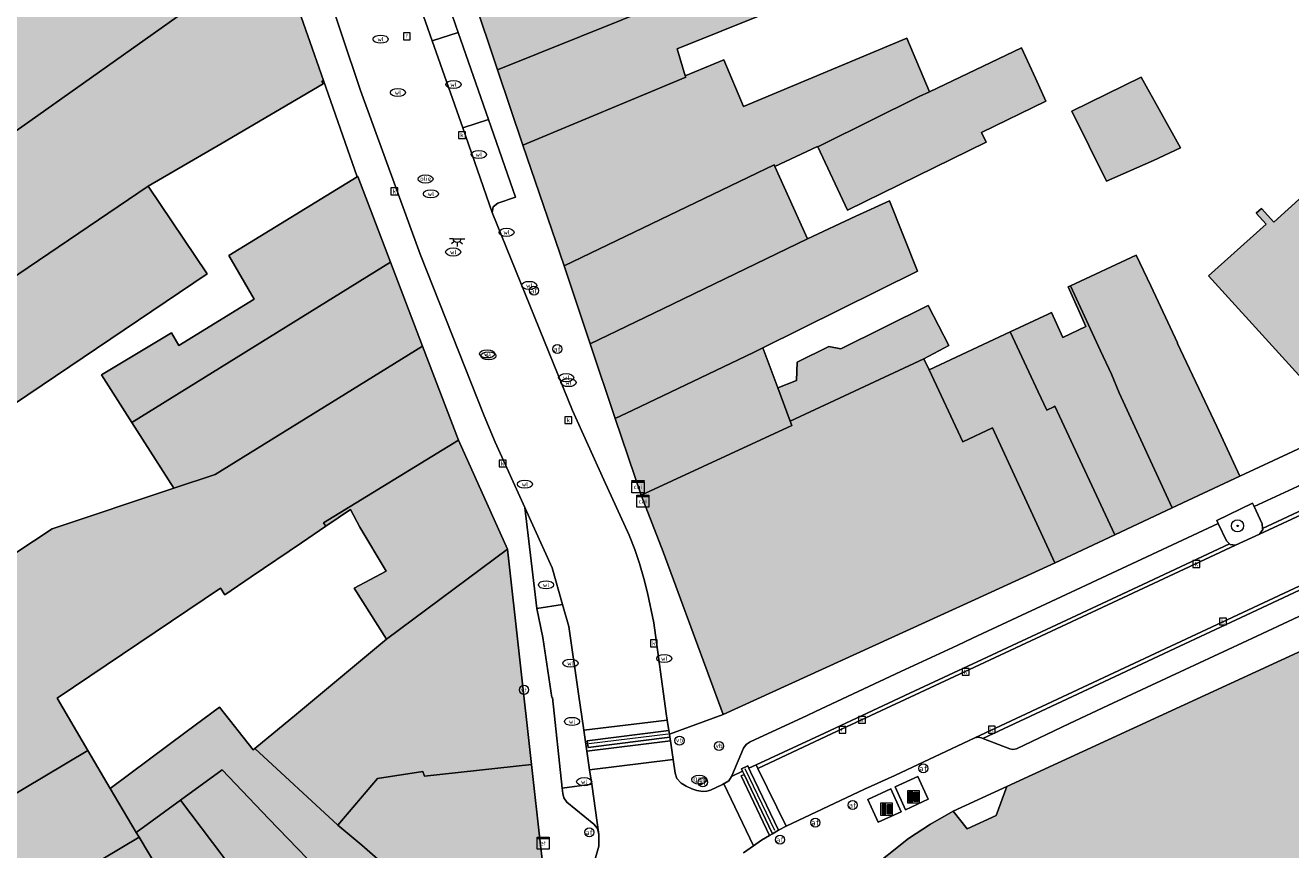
# Model space of a CAD drawing. Header units: metres. Extents: x 196496 to 197479, y 355139 to 356324.
# Tile 94 of 144: x 197033 to 197117, y 355779 to 355834. Entities that reach past the tile are written whole.
import ezdxf
from ezdxf.enums import TextEntityAlignment as Align

# ---------------------------------------------------------------- set-up
doc = ezdxf.new("R2010")
doc.units = ezdxf.units.M
doc.layers.get('0').update_dxf_attribs({"color": 252, "lineweight": 18})
for name, color, linetype, lineweight in [('B-WE-GR-BOOM-S', 252, 'Continuous', 18), ('B-WE-IE-MEUBILAIR_WATERWEGMEUBILAIR-S', 252, 'Continuous', 18), ('B-WE-IE-MEUBILAIR_WEGMEUBILAIR-GV', 252, 'Continuous', 18), ('B-WE-IE-MEUBILAIR_WEGMEUBILAIR-S', 252, 'Continuous', 18), ('B-WE-KL-BRANDSTOF_PUT-S', 252, 'Continuous', 18), ('B-WE-KL-DATA-S', 252, 'Continuous', 18), ('B-WE-KL-ET_KAST-S', 252, 'Continuous', 18), ('B-WE-KL-ET_LS_OV_LICHTPUNT-S', 252, 'Continuous', 18), ('B-WE-KL-GAS_PUT-S', 252, 'Continuous', 18), ('B-WE-KL-WATER-S', 252, 'Continuous', 18), ('B-WE-OG-BEBOUWING-GV', 252, 'Continuous', 18), ('B-WE-OG-TERREIN_ERF-GV', 252, 'Continuous', 18), ('B-WE-RI-GWA_KOLK-S', 252, 'Continuous', 18), ('B-WE-RI-GWA_RIOOLPUT-S', 252, 'Continuous', 18), ('B-WE-RI-HWA_GOOT_LIJNGOOT-G', 252, 'Continuous', 18), ('B-WE-VH-VERHARDING_ASFALT-GV', 252, 'Continuous', 18), ('B-WE-VH-VERHARDING_BEDRIJFSVLOERPLAAT-GV', 252, 'Continuous', 18), ('B-WE-VH-VERHARDING_BETON-GV', 252, 'Continuous', 18), ('B-WE-VH-VERHARDING_BETONSTRAATSTEEN-GV', 252, 'Continuous', 18), ('B-WE-VH-VERHARDING_OPEN-GV', 252, 'Continuous', 18), ('B-WE-VH-VERHARDING_TEGEL-GV', 252, 'Continuous', 18), ('B-WE-VW-AFSLUITPAAL-S', 252, 'Continuous', 18)]:
    doc.layers.add(name, color=color, linetype=linetype, lineweight=lineweight)
doc.layers.add('X-XX-AL-PRESENTATIE_GEBOUW3-V', color=7, linetype='Continuous', lineweight=18, true_color=0xf0f0f0)
doc.styles.add('NLCS-ISO', font='NLCS-ISO.ttf')

# ---------------------------------------------------------------- blocks, each defined once
blk = doc.blocks.new('SIE-WEG_AFVAL_APART_PLAATS-SO')
at = {"linetype": 'ByBlock', "lineweight": 18}
h = blk.add_hatch(color=0, dxfattribs=at)
h.dxf.hatch_style = 1
h.paths.add_polyline_path([(1.5, -1.5), (0.25, -1.5), (0.25, 1.5), (1.5, 1.5)])
h.paths.add_polyline_path([(-1.5, -1.5), (-0.25, -1.5), (-0.25, 1.5), (-1.5, 1.5)])
at = {"color": 0, "linetype": 'ByBlock', "lineweight": 18}
for points in [[(-2, -2), (2, -2), (2, 2), (-2, 2)], [(-1.5, -1.5), (-0.25, -1.5), (-0.25, 1.5), (-1.5, 1.5)], [(1.5, -1.5), (0.25, -1.5), (0.25, 1.5), (1.5, 1.5)]]:
    blk.add_lwpolyline(points, close=True, dxfattribs=at)
blk = doc.blocks.new('SIE-WATER_VERKLIKKER_TRANSPORTLEIDING-SO')
at = {"color": 0, "linetype": 'ByBlock', "lineweight": 18}
blk.add_circle((0, 0), 1.5, dxfattribs=at)
at = {"color": 0, "linetype": 'ByBlock', "lineweight": 18, "style": 'NLCS-ISO'}
blk.add_text('vt', height=1.5, dxfattribs=at).set_placement((0, 0), align=Align.MIDDLE_CENTER)
blk = doc.blocks.new('SKL-ET_KAST_ELEKTRA-SO')
at = {"color": 0, "linetype": 'ByBlock', "lineweight": 18}
for points in [[(-2, 2), (2, 2), (2, 1.68), (-2, 1.68)], [(-2, 1.52), (2, 1.52), (2, -2), (-2, -2)]]:
    blk.add_lwpolyline(points, close=True, dxfattribs=at)
at = {"color": 0, "linetype": 'ByBlock', "lineweight": 18, "style": 'NLCS-ISO'}
blk.add_text('et', height=1.5, dxfattribs=at).set_placement((0, 0), align=Align.MIDDLE_CENTER)
blk = doc.blocks.new('SKL-DATA_SIGNAAL_CAIKAST-SO')
at = {"color": 0, "linetype": 'ByBlock', "lineweight": 18}
for points in [[(-2, 2), (2, 2), (2, 1.68), (-2, 1.68)], [(-2, 1.52), (2, 1.52), (2, -2), (-2, -2)]]:
    blk.add_lwpolyline(points, close=True, dxfattribs=at)
at = {"color": 0, "linetype": 'ByBlock', "lineweight": 18, "style": 'NLCS-ISO'}
blk.add_text('cai', height=1.5, dxfattribs=at).set_placement((0, 0), align=Align.MIDDLE_CENTER)
blk = doc.blocks.new('SVW-AFSLUITPAAL-SO')
at = {"lineweight": 18}
blk.add_circle((0, 0), 1.5, dxfattribs=at)
at = {"lineweight": 18, "style": 'NLCS-ISO'}
blk.add_text('af', height=1.8, dxfattribs=at).set_placement((0, 0), align=Align.MIDDLE_CENTER)
blk = doc.blocks.new('SIE-WEG_PAAL_VERKEERSBORD-SO')
at = {"color": 0, "linetype": 'ByBlock', "lineweight": 18}
blk.add_circle((0, 0), 1.5, dxfattribs=at)
at = {"color": 0, "linetype": 'ByBlock', "lineweight": 18, "style": 'NLCS-ISO'}
blk.add_text('vb', height=1.5, dxfattribs=at).set_placement((0, 0.13), align=Align.MIDDLE_CENTER)
blk = doc.blocks.new('SKL-WATER_WATERLEIDINGPUT-SO')
at = {"color": 0, "linetype": 'ByBlock', "lineweight": 18}
blk.add_ellipse((0, 0), major_axis=(2.5, 0), ratio=0.54, dxfattribs=at)
at = {"color": 0, "linetype": 'ByBlock', "lineweight": 18, "style": 'NLCS-ISO'}
blk.add_text('wl', height=1.5, dxfattribs=at).set_placement((0, 0), align=Align.MIDDLE_CENTER)
blk = doc.blocks.new('SRI-KOLK-SO')
at = {"color": 0, "linetype": 'ByBlock', "lineweight": 18}
blk.add_lwpolyline([(-1.125, -1.125), (1.125, -1.125), (1.125, 1.125), (-1.125, 1.125)], close=True, dxfattribs=at)
at = {"color": 0, "linetype": 'ByBlock', "lineweight": 18, "style": 'NLCS-ISO'}
blk.add_text('k', height=1.5, dxfattribs=at).set_placement((0, 0), align=Align.MIDDLE_CENTER)
blk = doc.blocks.new('SKL-BENZINEPUT_OLIEPUT-SO')
at = {"color": 0, "linetype": 'ByBlock', "lineweight": 18}
blk.add_ellipse((0, 0), major_axis=(2.5, 0), ratio=0.54, dxfattribs=at)
at = {"color": 0, "linetype": 'ByBlock', "lineweight": 18, "style": 'NLCS-ISO'}
blk.add_text('olie', height=1.5, dxfattribs=at).set_placement((0, 0.16), align=Align.MIDDLE_CENTER)
blk = doc.blocks.new('SRI-PUT_INSPECTIEPUT_RIOOLPUT-SO')
at = {"color": 0, "linetype": 'ByBlock', "lineweight": 18}
blk.add_lwpolyline([(-1.12, -1.12), (1.12, -1.12), (1.12, 1.12), (-1.12, 1.12)], close=True, dxfattribs=at)
at = {"color": 0, "linetype": 'ByBlock', "lineweight": 18, "style": 'NLCS-ISO'}
blk.add_text('r', height=1.5, dxfattribs=at).set_placement((0, 0.28), align=Align.MIDDLE_CENTER)
blk = doc.blocks.new('SKL-GAS_PUT-SO')
at = {"color": 0, "linetype": 'ByBlock', "lineweight": 18}
blk.add_ellipse((0, 0), major_axis=(2.5, 0), ratio=0.601255, dxfattribs=at)
at = {"color": 0, "linetype": 'ByBlock', "lineweight": 18, "style": 'NLCS-ISO'}
blk.add_text('gas', height=1.8, dxfattribs=at).set_placement((0.12, 0.3), align=Align.MIDDLE_CENTER)
blk = doc.blocks.new('SKL-ET_OV_LICHTPUNT-SO')
at = {"color": 0, "linetype": 'ByBlock', "lineweight": 18}
for points in [[(-1.25, 0), (-2.5, 0)], [(1.25, 0), (2.5, 0)], [(-0.92, -0.85), (-1.83, -1.7)], [(0, -1.25), (0, -2.5)], [(0.92, -0.85), (1.83, -1.7)]]:
    blk.add_lwpolyline(points, dxfattribs=at)
blk.add_lwpolyline([(0, 0), (1.25, 0, -1), (-1.25, 0)], format="xyb", close=True, dxfattribs=at)
blk = doc.blocks.new('SGR-BOOM_01-SO')
at = {"linetype": 'ByBlock', "lineweight": 18}
h = blk.add_hatch(color=0, dxfattribs=at)
h.dxf.hatch_style = 1
edge = h.paths.add_edge_path()
edge.add_arc((0, 0), 0.25, 0, 360)
at = {"color": 0, "linetype": 'ByBlock', "lineweight": 18}
for radius in [2, 0.25]:
    blk.add_circle((0, 0), radius, dxfattribs=at)

msp = doc.modelspace()

# ---------------------------------------------------------------- hatches: boundary and pattern name
at = {"layer": 'X-XX-AL-PRESENTATIE_GEBOUW3-V'}
for points in [[(197012.581, 355823.72), (197015.978, 355818.489), (197017.538, 355816.088), (197031.065, 355825.632), (197049.839, 355838.94), (197045.931, 355850.414), (197038.835, 355845.832), (197038.928, 355845.466), (197029.742, 355839.554), (197012.036, 355829.374), (197013.218, 355826.786), (197011.317, 355825.666)], [(197149.55, 355828.802), (197148.897, 355829.499), (197152.372, 355832.606), (197152.984, 355831.919), (197152.998, 355831.904), (197153.336, 355832.227), (197152.724, 355832.922), (197159.314, 355838.852), (197158.325, 355843.653), (197157.926, 355845.59), (197158.851, 355845.774), (197158.777, 355846.228), (197157.748, 355846.017), (197156.844, 355850.781), (197142.735, 355847.658), (197143.916, 355841.908), (197140.498, 355838.775), (197139.861, 355839.479), (197124.743, 355825.812), (197123.939, 355826.702), (197120.153, 355823.285), (197119.356, 355824.168), (197115.57, 355820.751), (197114.766, 355821.642), (197114.417, 355821.327), (197115.061, 355820.614), (197111.275, 355817.197), (197120.316, 355807.249), (197124.895, 355809.753), (197129.48, 355812.273), (197134.055, 355814.829), (197134.414, 355815.147), (197133.765, 355815.863), (197137.214, 355818.959), (197137.857, 355818.249), (197138.196, 355818.559), (197137.568, 355819.27), (197140.985, 355822.422), (197141.648, 355821.672), (197142.005, 355821.985), (197142.002, 355821.989), (197141.374, 355822.683), (197144.795, 355825.798), (197145.442, 355825.096), (197145.449, 355825.088), (197145.801, 355825.395), (197145.795, 355825.401), (197145.136, 355826.07), (197148.583, 355829.186), (197149.205, 355828.49)], [(197062.778, 355835.652), (197064.412, 355830.775), (197072.561, 355834.062), (197083.814, 355838.601), (197083.721, 355838.827), (197083.369, 355839.685), (197082.661, 355841.434), (197074.231, 355838.197), (197073.705, 355839.796)], [(197021.648, 355809.765), (197041.387, 355823.109), (197046.249, 355825.957), (197052.906, 355829.86), (197052.827, 355830.016), (197052.938, 355830.073), (197049.839, 355838.94), (197031.065, 355825.632), (197017.538, 355816.088), (197018.581, 355814.485)], [(197066.071, 355825.825), (197076.809, 355830.29), (197076.781, 355830.383), (197076.253, 355832.159), (197084.935, 355835.682), (197084.226, 355837.782), (197083.814, 355838.601), (197072.561, 355834.062), (197064.412, 355830.775)], [(197085.507, 355825.707), (197085.78, 355825.832), (197092.205, 355829.016), (197092.868, 355829.333), (197091.388, 355832.873), (197080.61, 355828.367), (197079.323, 355831.446), (197076.781, 355830.383), (197076.809, 355830.29), (197066.071, 355825.825), (197068.795, 355817.856), (197082.643, 355824.53), (197082.691, 355824.421), (197085.496, 355825.731)], [(197099.86, 355830.222), (197098.934, 355832.239), (197092.868, 355829.333), (197092.205, 355829.016), (197085.78, 355825.832), (197085.507, 355825.707), (197087.482, 355821.529), (197096.602, 355826.012), (197096.309, 355826.658), (197100.552, 355828.715)], [(197107.637, 355824.797), (197109.425, 355825.645), (197106.832, 355830.302), (197102.267, 355828.056), (197104.535, 355823.45)], [(197075.298, 355815.035), (197084.834, 355819.641), (197082.691, 355824.421), (197082.643, 355824.53), (197068.795, 355817.856), (197070.514, 355812.724)], [(197057.352, 355818.1), (197055.195, 355823.752), (197055.144, 355823.721), (197046.686, 355818.552), (197048.372, 355815.675), (197043.391, 355812.623), (197042.923, 355813.455), (197038.305, 355810.686), (197040.303, 355807.548)], [(197012.605, 355803.428), (197011.827, 355802.883), (197009.376, 355801.243), (197011.054, 355798.95), (197007.076, 355796.014), (197005.295, 355798.511), (196992.975, 355789.497), (196993.03, 355789.417), (196996.52, 355784.842), (197007.57, 355792.297), (197007.475, 355792.396), (197019.256, 355800.261), (197019.21, 355800.33), (197024.872, 355804.01), (197028.741, 355806.57), (197028.89, 355806.313), (197045.26, 355817.334), (197041.387, 355823.109), (197021.648, 355809.765)], [(197073.327, 355808.355), (197081.269, 355812.149), (197081.883, 355812.454), (197092.076, 355817.512), (197090.249, 355822.153), (197088.029, 355821.133), (197084.834, 355819.641), (197075.298, 355815.035), (197070.514, 355812.724), (197072.163, 355807.799)], [(197102.173, 355816.553), (197104.147, 355812.253), (197104.871, 355810.715), (197105.383, 355809.499), (197108.865, 355801.912), (197113.333, 355804.008), (197111.804, 355807.267), (197109.232, 355812.752), (197109.214, 355812.79), (197107.457, 355816.538), (197106.499, 355818.565)], [(197059.46, 355812.575), (197057.352, 355818.1), (197040.303, 355807.548), (197043.068, 355803.207), (197045.794, 355804.118)], [(197100.6, 355808.357), (197101.071, 355808.578), (197101.14, 355808.61), (197105.093, 355800.143), (197108.865, 355801.912), (197105.383, 355809.499), (197104.871, 355810.715), (197104.147, 355812.253), (197102.173, 355816.553), (197102.016, 355816.48), (197103.175, 355813.869), (197101.667, 355813.151), (197100.923, 355814.781), (197100.702, 355814.678), (197098.196, 355813.51), (197098.197, 355813.507), (197100.036, 355809.567)], [(197082.874, 355809.814), (197083.692, 355807.634), (197092.507, 355811.746), (197094.15, 355812.605), (197092.778, 355815.246), (197087.042, 355812.404), (197086.238, 355812.554), (197084.146, 355811.522), (197084.107, 355810.318)], [(197101.071, 355808.578), (197100.6, 355808.357), (197100.036, 355809.567), (197098.197, 355813.507), (197098.196, 355813.51), (197092.846, 355811.018), (197095.064, 355806.264), (197097.035, 355807.184), (197101.147, 355798.293), (197101.149, 355798.288), (197105.093, 355800.143), (197101.14, 355808.61)], [(197043.068, 355803.207), (197035.055, 355800.529), (197028.886, 355796.462), (197029.828, 355794.976), (197026.893, 355792.974), (197031.058, 355786.845), (197025.343, 355783.251), (197027.521, 355780.043), (197037.398, 355785.929), (197035.37, 355789.368), (197046.138, 355796.63), (197046.421, 355796.19), (197048.157, 355797.365), (197051.48, 355799.612), (197053.085, 355800.698), (197052.926, 355800.933), (197061.829, 355806.367), (197059.46, 355812.575), (197045.794, 355804.118)], [(197081.883, 355812.454), (197081.269, 355812.149), (197073.327, 355808.355), (197072.163, 355807.799), (197073.881, 355802.743), (197083.805, 355807.334), (197083.692, 355807.634), (197082.874, 355809.814)], [(197079.283, 355788.3), (197095.889, 355795.881), (197101.149, 355798.288), (197101.147, 355798.293), (197097.035, 355807.184), (197095.064, 355806.264), (197092.846, 355811.018), (197092.507, 355811.746), (197083.692, 355807.634), (197083.805, 355807.334), (197073.881, 355802.743), (197075.329, 355799.02)], [(197055.34, 355800.639), (197057.075, 355797.741), (197054.965, 355796.62), (197057.097, 355793.252), (197065.068, 355799.202), (197061.829, 355806.367), (197052.926, 355800.933), (197053.085, 355800.698), (197054.711, 355801.798)], [(197048.414, 355786.062), (197053.887, 355781.011), (197056.49, 355784.073), (197059.48, 355784.54), (197059.597, 355784.239), (197066.654, 355784.999), (197065.068, 355799.202), (197057.097, 355793.252), (197051.148, 355788.314)], [(197097.976, 355783.559), (197097.275, 355781.643), (197095.358, 355780.758), (197094.438, 355781.932), (197092.944, 355781.067), (197091.503, 355780.116), (197088.791, 355777.981), (197086.521, 355775.719), (197085.179, 355774.091), (197084.482, 355773.246), (197084.111, 355772.719), (197082.57, 355770.527), (197080.898, 355767.664), (197080.895, 355767.657), (197080.915, 355767.632), (197087.014, 355759.874), (197089.394, 355761.738), (197102.1, 355771.69), (197104.55, 355772.78), (197104.76, 355772.31), (197128.22, 355783.1), (197122.725, 355794.953)], [(197053.887, 355781.011), (197048.414, 355786.062), (197048.298, 355785.967), (197046.072, 355788.779), (197043.886, 355787.151), (197041.475, 355785.357), (197038.877, 355783.422), (197040.596, 355780.51), (197043.518, 355782.645), (197046.265, 355784.654), (197049.337, 355781.429), (197053.135, 355777.498), (197060.164, 355769.903), (197060.546, 355770.187), (197062.63, 355772.389), (197059.648, 355775.559), (197059.779, 355775.697), (197059.053, 355776.383), (197059.157, 355776.453), (197055.468, 355779.695)], [(197038.877, 355783.422), (197037.398, 355785.929), (197027.521, 355780.043), (197024.447, 355778.212), (197016.114, 355773.305), (197012.325, 355770.723), (197008.792, 355768.214), (197008.861, 355768.123), (197010.723, 355765.381), (197011.99, 355763.516), (197012.248, 355763.149), (197022.88, 355769.505), (197029.388, 355773.396), (197035.885, 355777.28), (197040.776, 355780.204), (197040.596, 355780.51)], [(197054.939, 355766.026), (197060.164, 355769.903), (197053.135, 355777.498), (197049.337, 355781.429), (197046.265, 355784.654), (197043.518, 355782.645), (197046.296, 355778.957), (197046.969, 355778.041), (197047.496, 355777.372), (197049.528, 355774.592)], [(197066.654, 355784.999), (197059.597, 355784.239), (197059.48, 355784.54), (197056.49, 355784.073), (197053.887, 355781.011), (197055.468, 355779.695), (197059.157, 355776.453), (197059.053, 355776.383), (197059.779, 355775.697), (197059.648, 355775.559), (197062.63, 355772.389), (197062.815, 355772.585), (197067.455, 355777.829), (197067.248, 355779.685)], [(197040.776, 355780.204), (197045.434, 355772.4), (197046.313, 355770.991), (197050.628, 355763.608), (197052.462, 355764.637), (197054.939, 355766.026), (197049.528, 355774.592), (197047.496, 355777.372), (197046.969, 355778.041), (197046.296, 355778.957), (197043.518, 355782.645), (197040.596, 355780.51)], [(197050.628, 355763.608), (197046.313, 355770.991), (197045.434, 355772.4), (197040.776, 355780.204), (197035.885, 355777.28), (197036.271, 355776.658), (197038.028, 355773.676), (197040.18, 355768.607), (197040.348, 355768.675), (197043.213, 355760.854)]]:
    msp.add_hatch(color=256, dxfattribs=at).paths.add_polyline_path(points)

# ---------------------------------------------------------------- linework, layer by layer
at = {"layer": 'B-WE-IE-MEUBILAIR_WEGMEUBILAIR-GV', "flags": 128}
msp.add_lwpolyline([(197114.831, 355800.555), (197114.807, 355800.86), (197114.283, 355802.002), (197114.169, 355802.222), (197111.808, 355801.089), (197111.911, 355800.885), (197112.446, 355799.75), (197112.652, 355799.538), (197112.693, 355799.495), (197113.044, 355799.445), (197114.617, 355800.179), (197114.837, 355800.485)], close=True, dxfattribs=at)
at = {"layer": 'B-WE-OG-BEBOUWING-GV', "flags": 128}
for points in [[(197012.581, 355823.72), (197015.978, 355818.489), (197017.538, 355816.088), (197031.065, 355825.632), (197049.839, 355838.94), (197045.931, 355850.414), (197038.835, 355845.832), (197038.928, 355845.466), (197029.742, 355839.554), (197012.036, 355829.374), (197013.218, 355826.786), (197011.317, 355825.666)], [(197062.778, 355835.652), (197064.412, 355830.775), (197072.561, 355834.062), (197083.814, 355838.601), (197083.721, 355838.827), (197083.369, 355839.685), (197082.661, 355841.434), (197074.231, 355838.197), (197073.705, 355839.796)], [(197021.648, 355809.765), (197041.387, 355823.109), (197046.249, 355825.957), (197052.906, 355829.86), (197052.827, 355830.016), (197052.938, 355830.073), (197049.839, 355838.94), (197031.065, 355825.632), (197017.538, 355816.088), (197018.581, 355814.485)], [(197066.071, 355825.825), (197076.809, 355830.29), (197076.781, 355830.383), (197076.253, 355832.159), (197084.935, 355835.682), (197084.226, 355837.782), (197083.814, 355838.601), (197072.561, 355834.062), (197064.412, 355830.775)], [(197085.507, 355825.707), (197085.78, 355825.832), (197092.205, 355829.016), (197092.868, 355829.333), (197091.388, 355832.873), (197080.61, 355828.367), (197079.323, 355831.446), (197076.781, 355830.383), (197076.809, 355830.29), (197066.071, 355825.825), (197068.795, 355817.856), (197082.643, 355824.53), (197082.691, 355824.421), (197085.496, 355825.731)], [(197099.86, 355830.222), (197098.934, 355832.239), (197092.868, 355829.333), (197092.205, 355829.016), (197085.78, 355825.832), (197085.507, 355825.707), (197087.482, 355821.529), (197096.602, 355826.012), (197096.309, 355826.658), (197100.552, 355828.715)], [(197107.637, 355824.797), (197109.425, 355825.645), (197106.832, 355830.302), (197102.267, 355828.056), (197104.535, 355823.45)], [(197075.298, 355815.035), (197084.834, 355819.641), (197082.691, 355824.421), (197082.643, 355824.53), (197068.795, 355817.856), (197070.514, 355812.724)], [(197057.352, 355818.1), (197055.195, 355823.752), (197055.144, 355823.721), (197046.686, 355818.552), (197048.372, 355815.675), (197043.391, 355812.623), (197042.923, 355813.455), (197038.305, 355810.686), (197040.303, 355807.548)], [(197012.605, 355803.428), (197011.827, 355802.883), (197009.376, 355801.243), (197011.054, 355798.95), (197007.076, 355796.014), (197005.295, 355798.511), (196992.975, 355789.497), (196993.03, 355789.417), (196996.52, 355784.842), (197007.57, 355792.297), (197007.475, 355792.396), (197019.256, 355800.261), (197019.21, 355800.33), (197024.872, 355804.01), (197028.741, 355806.57), (197028.89, 355806.313), (197045.26, 355817.334), (197041.387, 355823.109), (197021.648, 355809.765)], [(197073.327, 355808.355), (197081.269, 355812.149), (197081.883, 355812.454), (197092.076, 355817.512), (197090.249, 355822.153), (197088.029, 355821.133), (197084.834, 355819.641), (197075.298, 355815.035), (197070.514, 355812.724), (197072.163, 355807.799)], [(197102.173, 355816.553), (197104.147, 355812.253), (197104.871, 355810.715), (197105.383, 355809.499), (197108.865, 355801.912), (197113.333, 355804.008), (197111.804, 355807.267), (197109.232, 355812.752), (197109.214, 355812.79), (197107.457, 355816.538), (197106.499, 355818.565)], [(197059.46, 355812.575), (197057.352, 355818.1), (197040.303, 355807.548), (197043.068, 355803.207), (197045.794, 355804.118)], [(197100.6, 355808.357), (197101.071, 355808.578), (197101.14, 355808.61), (197105.093, 355800.143), (197108.865, 355801.912), (197105.383, 355809.499), (197104.871, 355810.715), (197104.147, 355812.253), (197102.173, 355816.553), (197102.016, 355816.48), (197103.175, 355813.869), (197101.667, 355813.151), (197100.923, 355814.781), (197100.702, 355814.678), (197098.196, 355813.51), (197098.197, 355813.507), (197100.036, 355809.567)], [(197082.874, 355809.814), (197083.692, 355807.634), (197092.507, 355811.746), (197094.15, 355812.605), (197092.778, 355815.246), (197087.042, 355812.404), (197086.238, 355812.554), (197084.146, 355811.522), (197084.107, 355810.318)], [(197101.071, 355808.578), (197100.6, 355808.357), (197100.036, 355809.567), (197098.197, 355813.507), (197098.196, 355813.51), (197092.846, 355811.018), (197095.064, 355806.264), (197097.035, 355807.184), (197101.147, 355798.293), (197101.149, 355798.288), (197105.093, 355800.143), (197101.14, 355808.61)], [(197043.068, 355803.207), (197035.055, 355800.529), (197028.886, 355796.462), (197029.828, 355794.976), (197026.893, 355792.974), (197031.058, 355786.845), (197025.343, 355783.251), (197027.521, 355780.043), (197037.398, 355785.929), (197035.37, 355789.368), (197046.138, 355796.63), (197046.421, 355796.19), (197048.157, 355797.365), (197051.48, 355799.612), (197053.085, 355800.698), (197052.926, 355800.933), (197061.829, 355806.367), (197059.46, 355812.575), (197045.794, 355804.118)], [(197081.883, 355812.454), (197081.269, 355812.149), (197073.327, 355808.355), (197072.163, 355807.799), (197073.881, 355802.743), (197083.805, 355807.334), (197083.692, 355807.634), (197082.874, 355809.814)], [(197079.283, 355788.3), (197095.889, 355795.881), (197101.149, 355798.288), (197101.147, 355798.293), (197097.035, 355807.184), (197095.064, 355806.264), (197092.846, 355811.018), (197092.507, 355811.746), (197083.692, 355807.634), (197083.805, 355807.334), (197073.881, 355802.743), (197075.329, 355799.02)], [(197055.34, 355800.639), (197057.075, 355797.741), (197054.965, 355796.62), (197057.097, 355793.252), (197065.068, 355799.202), (197061.829, 355806.367), (197052.926, 355800.933), (197053.085, 355800.698), (197054.711, 355801.798)], [(197048.414, 355786.062), (197053.887, 355781.011), (197056.49, 355784.073), (197059.48, 355784.54), (197059.597, 355784.239), (197066.654, 355784.999), (197065.068, 355799.202), (197057.097, 355793.252), (197051.148, 355788.314)], [(197097.976, 355783.559), (197097.275, 355781.643), (197095.358, 355780.758), (197094.438, 355781.932), (197092.944, 355781.067), (197091.503, 355780.116), (197088.791, 355777.981), (197086.521, 355775.719), (197085.179, 355774.091), (197084.482, 355773.246), (197084.111, 355772.719), (197082.57, 355770.527), (197080.898, 355767.664), (197080.895, 355767.657), (197080.915, 355767.632), (197087.014, 355759.874), (197089.394, 355761.738), (197102.1, 355771.69), (197104.55, 355772.78), (197104.76, 355772.31), (197128.22, 355783.1), (197122.725, 355794.953)], [(197053.887, 355781.011), (197048.414, 355786.062), (197048.298, 355785.967), (197046.072, 355788.779), (197043.886, 355787.151), (197041.475, 355785.357), (197038.877, 355783.422), (197040.596, 355780.51), (197043.518, 355782.645), (197046.265, 355784.654), (197049.337, 355781.429), (197053.135, 355777.498), (197060.164, 355769.903), (197060.546, 355770.187), (197062.63, 355772.389), (197059.648, 355775.559), (197059.779, 355775.697), (197059.053, 355776.383), (197059.157, 355776.453), (197055.468, 355779.695)], [(197038.877, 355783.422), (197037.398, 355785.929), (197027.521, 355780.043), (197024.447, 355778.212), (197016.114, 355773.305), (197012.325, 355770.723), (197008.792, 355768.214), (197008.861, 355768.123), (197010.723, 355765.381), (197011.99, 355763.516), (197012.248, 355763.149), (197022.88, 355769.505), (197029.388, 355773.396), (197035.885, 355777.28), (197040.776, 355780.204), (197040.596, 355780.51)], [(197054.939, 355766.026), (197060.164, 355769.903), (197053.135, 355777.498), (197049.337, 355781.429), (197046.265, 355784.654), (197043.518, 355782.645), (197046.296, 355778.957), (197046.969, 355778.041), (197047.496, 355777.372), (197049.528, 355774.592)], [(197066.654, 355784.999), (197059.597, 355784.239), (197059.48, 355784.54), (197056.49, 355784.073), (197053.887, 355781.011), (197055.468, 355779.695), (197059.157, 355776.453), (197059.053, 355776.383), (197059.779, 355775.697), (197059.648, 355775.559), (197062.63, 355772.389), (197062.815, 355772.585), (197067.455, 355777.829), (197067.248, 355779.685)], [(197040.776, 355780.204), (197045.434, 355772.4), (197046.313, 355770.991), (197050.628, 355763.608), (197052.462, 355764.637), (197054.939, 355766.026), (197049.528, 355774.592), (197047.496, 355777.372), (197046.969, 355778.041), (197046.296, 355778.957), (197043.518, 355782.645), (197040.596, 355780.51)], [(197050.628, 355763.608), (197046.313, 355770.991), (197045.434, 355772.4), (197040.776, 355780.204), (197035.885, 355777.28), (197036.271, 355776.658), (197038.028, 355773.676), (197040.18, 355768.607), (197040.348, 355768.675), (197043.213, 355760.854)]]:
    msp.add_lwpolyline(points, close=True, dxfattribs=at)
msp.add_lwpolyline([(197119.356, 355824.168), (197115.57, 355820.751), (197114.766, 355821.642), (197114.417, 355821.327), (197115.061, 355820.614), (197111.275, 355817.197), (197120.316, 355807.249)], dxfattribs=at)
at = {"layer": 'B-WE-OG-TERREIN_ERF-GV', "flags": 128}
for points in [[(197084.935, 355835.682), (197076.253, 355832.159), (197076.781, 355830.383), (197079.323, 355831.446), (197080.61, 355828.367), (197091.388, 355832.873), (197092.868, 355829.333), (197098.934, 355832.239), (197099.86, 355830.222), (197100.552, 355828.715), (197096.309, 355826.658), (197096.602, 355826.012), (197087.482, 355821.529), (197085.507, 355825.707), (197085.496, 355825.731), (197082.691, 355824.421), (197084.834, 355819.641), (197088.029, 355821.133), (197090.249, 355822.153), (197092.076, 355817.512), (197081.883, 355812.454), (197082.874, 355809.814), (197084.107, 355810.318), (197084.146, 355811.522), (197086.238, 355812.554), (197087.042, 355812.404), (197092.778, 355815.246), (197094.15, 355812.605), (197092.507, 355811.746), (197092.846, 355811.018), (197098.196, 355813.51), (197100.702, 355814.678), (197100.923, 355814.781), (197101.667, 355813.151), (197103.175, 355813.869), (197102.016, 355816.48), (197102.173, 355816.553), (197106.499, 355818.565), (197107.457, 355816.538), (197109.214, 355812.79), (197109.232, 355812.752), (197111.804, 355807.267), (197113.333, 355804.008), (197120.316, 355807.249), (197111.275, 355817.197), (197115.061, 355820.614), (197114.417, 355821.327), (197114.766, 355821.642), (197115.57, 355820.751), (197119.356, 355824.168)], [(197028.886, 355796.462), (197035.055, 355800.529), (197043.068, 355803.207), (197040.303, 355807.548), (197038.305, 355810.686), (197042.923, 355813.455), (197043.391, 355812.623), (197048.372, 355815.675), (197046.686, 355818.552), (197055.144, 355823.721), (197052.938, 355830.073), (197052.827, 355830.016), (197052.906, 355829.86), (197046.249, 355825.957), (197041.387, 355823.109), (197045.26, 355817.334), (197028.89, 355806.313)]]:
    msp.add_lwpolyline(points, dxfattribs=at)
for points in [[(197104.535, 355823.45), (197102.267, 355828.056), (197106.832, 355830.302), (197109.425, 355825.645), (197107.637, 355824.797)], [(197037.398, 355785.929), (197038.877, 355783.422), (197041.475, 355785.357), (197043.886, 355787.151), (197046.072, 355788.779), (197048.298, 355785.967), (197048.414, 355786.062), (197051.148, 355788.314), (197057.097, 355793.252), (197054.965, 355796.62), (197057.075, 355797.741), (197055.34, 355800.639), (197054.711, 355801.798), (197053.085, 355800.698), (197051.48, 355799.612), (197048.157, 355797.365), (197046.421, 355796.19), (197046.138, 355796.63), (197035.37, 355789.368)]]:
    msp.add_lwpolyline(points, close=True, dxfattribs=at)
at = {"layer": 'B-WE-RI-HWA_GOOT_LIJNGOOT-G', "flags": 128}
for points in [[(197075.648, 355786.999), (197070.431, 355786.365)], [(197082.675, 355780.648), (197080.718, 355784.721)]]:
    msp.add_lwpolyline(points, dxfattribs=at)
at = {"layer": 'B-WE-VH-VERHARDING_ASFALT-GV', "flags": 128}
for points in [[(197051.727, 355840.306), (197055.368, 355829.421), (197059.304, 355818.64), (197063.531, 355807.974), (197064.242, 355806.253), (197066.196, 355801.945), (197068, 355797.968), (197068.685, 355795.556), (197069.097, 355794.105), (197069.739, 355789.668), (197070.094, 355787.264), (197075.594, 355787.933), (197075.53, 355788.371), (197074.702, 355794.336), (197074.299, 355796.306), (197074.042, 355797.25), (197073.766, 355798.256), (197073.464, 355799.175), (197073.085, 355800.115), (197071.422, 355803.756), (197069.341, 355808.326), (197064.058, 355821.373), (197062.111, 355826.951), (197060.107, 355832.693), (197058.502, 355837.293)], [(197118.267, 355801.882), (197114.617, 355800.179), (197113.044, 355799.445), (197095.514, 355791.255), (197086.089, 355786.859), (197081.559, 355784.735), (197083.419, 355780.937), (197088.602, 355783.382), (197090.592, 355784.282), (197095.875, 355786.759), (197120.991, 355798.505)]]:
    msp.add_lwpolyline(points, dxfattribs=at)
at = {"layer": 'B-WE-VH-VERHARDING_BEDRIJFSVLOERPLAAT-GV', "flags": 128}
for points in [[(197091.004, 355781.889), (197090.319, 355783.39), (197088.818, 355782.704), (197089.503, 355781.203)], [(197090.61, 355783.523), (197091.295, 355782.022), (197092.796, 355782.707), (197092.111, 355784.208)]]:
    msp.add_lwpolyline(points, close=True, dxfattribs=at)
at = {"layer": 'B-WE-VH-VERHARDING_BETON-GV', "flags": 128}
for points in [[(197075.76, 355786.802), (197075.732, 355786.99), (197075.696, 355787.236), (197070.314, 355786.568), (197070.376, 355786.127)], [(197081.086, 355784.524), (197080.977, 355784.751), (197080.895, 355784.923), (197080.481, 355784.711), (197080.556, 355784.554), (197080.66, 355784.334), (197082.518, 355780.437), (197082.927, 355780.676)]]:
    msp.add_lwpolyline(points, close=True, dxfattribs=at)
at = {"layer": 'B-WE-VH-VERHARDING_BETONSTRAATSTEEN-GV', "flags": 128}
for points in [[(197060.231, 355837.824), (197060.128, 355838.135), (197058.391, 355837.651), (197058.502, 355837.293), (197060.107, 355832.693), (197061.814, 355833.251)], [(197062.111, 355826.951), (197063.809, 355827.506), (197061.814, 355833.251), (197060.107, 355832.693)], [(197063.809, 355827.506), (197062.111, 355826.951), (197064.058, 355821.373), (197064.122, 355821.758), (197064.43, 355821.998), (197065.586, 355822.39)], [(197137.919, 355807.528), (197133.778, 355805.106), (197129.574, 355802.794), (197125.31, 355800.593), (197120.991, 355798.505), (197095.875, 355786.759), (197096.094, 355786.803), (197096.297, 355786.763), (197096.393, 355786.725), (197104.031, 355790.297), (197109.041, 355792.641), (197113.755, 355794.845), (197119.372, 355797.472), (197121.098, 355798.279), (197125.422, 355800.369), (197129.692, 355802.573), (197131.759, 355803.71), (197133.901, 355804.889), (197137.68, 355807.099), (197137.668, 355807.175)], [(197114.831, 355800.555), (197118.16, 355802.108), (197120.529, 355803.234), (197119.806, 355804.586), (197117.988, 355803.725), (197114.283, 355802.002), (197114.807, 355800.86)], [(197068.685, 355795.556), (197068, 355797.968), (197066.196, 355801.945), (197066.989, 355795.28)], [(197085.945, 355787.068), (197091.587, 355789.699), (197095.408, 355791.481), (197096.358, 355791.925), (197101.578, 355794.364), (197106.938, 355796.868), (197112.652, 355799.538), (197112.446, 355799.75), (197111.911, 355800.885), (197106.22, 355798.229), (197100.89, 355795.742), (197095.707, 355793.323), (197094.701, 355792.854), (197090.993, 355791.124), (197085.352, 355788.493), (197084.807, 355788.239), (197081.064, 355786.5), (197080.792, 355786.322), (197080.622, 355786.071), (197079.851, 355784.261), (197079.821, 355784.211), (197080.556, 355784.554), (197080.481, 355784.711), (197080.895, 355784.923), (197080.977, 355784.751), (197081.445, 355784.969)], [(197095.514, 355791.255), (197113.044, 355799.445), (197112.693, 355799.495), (197112.652, 355799.538), (197106.938, 355796.868), (197101.578, 355794.364), (197096.358, 355791.925), (197095.408, 355791.481), (197091.587, 355789.699), (197085.945, 355787.068), (197081.445, 355784.969), (197081.559, 355784.735), (197086.089, 355786.859)], [(197096.393, 355786.725), (197098.171, 355786.032), (197098.374, 355785.999), (197098.604, 355786.039), (197102.098, 355787.697), (197104.638, 355788.882), (197109.732, 355791.258), (197114.448, 355793.458), (197119.981, 355796.04), (197119.372, 355797.472), (197113.755, 355794.845), (197109.041, 355792.641), (197104.031, 355790.297)], [(197069.739, 355789.668), (197069.097, 355794.105), (197068.685, 355795.556), (197066.989, 355795.28), (197067.386, 355793.369), (197067.993, 355789.414), (197068.025, 355789.408), (197068.673, 355783.435), (197070.612, 355783.699), (197070.475, 355784.651), (197070.299, 355785.884), (197070.094, 355787.264)], [(197075.696, 355787.236), (197075.594, 355787.933), (197070.094, 355787.264), (197070.299, 355785.884), (197075.795, 355786.567), (197075.76, 355786.802), (197070.376, 355786.127), (197070.314, 355786.568)], [(197070.475, 355784.651), (197075.976, 355785.326), (197075.795, 355786.567), (197070.299, 355785.884)], [(197081.272, 355779.641), (197081.803, 355780.021), (197082.333, 355780.33), (197080.46, 355784.245), (197080.66, 355784.334), (197080.556, 355784.554), (197079.821, 355784.211), (197079.642, 355783.92), (197079.238, 355783.682), (197079.321, 355783.72)], [(197082.333, 355780.33), (197082.518, 355780.437), (197080.66, 355784.334), (197080.46, 355784.245)], [(197083.419, 355780.937), (197081.559, 355784.735), (197081.445, 355784.969), (197080.977, 355784.751), (197081.086, 355784.524), (197082.927, 355780.676), (197082.929, 355780.677)], [(197068.673, 355783.435), (197068.709, 355783.099), (197068.782, 355782.798), (197068.966, 355782.523), (197070.745, 355781.07), (197070.99, 355780.785), (197071.084, 355780.396), (197070.612, 355783.699)]]:
    msp.add_lwpolyline(points, close=True, dxfattribs=at)
for points in [[(197118.16, 355802.108), (197114.831, 355800.555), (197114.837, 355800.485), (197114.617, 355800.179), (197118.267, 355801.882)], [(197080.619, 355779.175), (197081.272, 355779.641), (197079.321, 355783.72), (197079.238, 355783.682), (197078.434, 355783.311), (197078.197, 355783.246), (197077.945, 355783.232), (197077.538, 355783.288), (197077.203, 355783.387), (197076.831, 355783.581), (197076.5, 355783.778), (197076.218, 355784.087), (197076.109, 355784.422), (197075.976, 355785.326), (197070.475, 355784.651), (197070.612, 355783.699), (197071.084, 355780.396), (197071.078, 355779.615), (197070.853, 355778.858)]]:
    msp.add_lwpolyline(points, dxfattribs=at)
at = {"layer": 'B-WE-VH-VERHARDING_OPEN-GV', "flags": 128}
msp.add_lwpolyline([(197094.438, 355781.932), (197095.358, 355780.758), (197097.275, 355781.643), (197097.976, 355783.559)], close=True, dxfattribs=at)
at = {"layer": 'B-WE-VH-VERHARDING_TEGEL-GV', "flags": 128}
for points in [[(197070.853, 355778.858), (197071.078, 355779.615), (197071.084, 355780.396), (197070.99, 355780.785), (197070.745, 355781.07), (197068.966, 355782.523), (197068.782, 355782.798), (197068.709, 355783.099), (197068.673, 355783.435), (197068.025, 355789.408), (197067.993, 355789.414), (197067.386, 355793.369), (197066.989, 355795.28), (197066.196, 355801.945), (197064.242, 355806.253), (197063.531, 355807.974), (197059.304, 355818.64), (197055.368, 355829.421), (197051.727, 355840.306)], [(197049.839, 355838.94), (197052.938, 355830.073), (197055.144, 355823.721), (197055.195, 355823.752), (197057.352, 355818.1), (197059.46, 355812.575), (197061.829, 355806.367), (197065.068, 355799.202), (197066.654, 355784.999), (197067.248, 355779.685), (197067.455, 355777.829)], [(197060.231, 355837.824), (197061.814, 355833.251), (197063.809, 355827.506), (197065.586, 355822.39), (197064.43, 355821.998), (197064.122, 355821.758), (197064.058, 355821.373), (197069.341, 355808.326), (197071.422, 355803.756), (197073.085, 355800.115), (197073.464, 355799.175), (197073.766, 355798.256), (197074.042, 355797.25), (197074.299, 355796.306), (197074.702, 355794.336), (197075.53, 355788.371), (197075.594, 355787.933), (197075.696, 355787.236), (197075.732, 355786.99), (197079.283, 355788.3), (197075.329, 355799.02), (197073.881, 355802.743), (197072.163, 355807.799), (197070.514, 355812.724), (197068.795, 355817.856), (197066.071, 355825.825), (197064.412, 355830.775), (197062.778, 355835.652)], [(197120.316, 355807.249), (197113.333, 355804.008), (197108.865, 355801.912), (197105.093, 355800.143), (197101.149, 355798.288), (197095.889, 355795.881), (197079.283, 355788.3), (197075.732, 355786.99), (197075.76, 355786.802), (197075.795, 355786.567), (197075.976, 355785.326), (197076.109, 355784.422), (197076.218, 355784.087), (197076.5, 355783.778), (197076.831, 355783.581), (197077.203, 355783.387), (197077.538, 355783.288), (197077.945, 355783.232), (197078.197, 355783.246), (197078.434, 355783.311), (197079.238, 355783.682), (197079.642, 355783.92), (197079.821, 355784.211), (197079.851, 355784.261), (197080.622, 355786.071), (197080.792, 355786.322), (197081.064, 355786.5), (197084.807, 355788.239), (197085.352, 355788.493), (197090.993, 355791.124), (197094.701, 355792.854), (197095.707, 355793.323), (197100.89, 355795.742), (197106.22, 355798.229), (197111.911, 355800.885), (197111.808, 355801.089), (197114.169, 355802.222), (197114.283, 355802.002), (197117.988, 355803.725)], [(197119.981, 355796.04), (197114.448, 355793.458), (197109.732, 355791.258), (197104.638, 355788.882), (197102.098, 355787.697), (197098.604, 355786.039), (197098.374, 355785.999), (197098.171, 355786.032), (197096.393, 355786.725), (197096.297, 355786.763), (197096.094, 355786.803), (197095.875, 355786.759), (197090.592, 355784.282), (197088.602, 355783.382), (197083.419, 355780.937), (197082.929, 355780.677), (197082.927, 355780.676), (197082.518, 355780.437), (197082.333, 355780.33), (197081.803, 355780.021), (197081.272, 355779.641), (197080.619, 355779.175)], [(197088.791, 355777.981), (197091.503, 355780.116), (197092.944, 355781.067), (197094.438, 355781.932), (197097.976, 355783.559), (197122.725, 355794.953)]]:
    msp.add_lwpolyline(points, dxfattribs=at)
for points in [[(197113.044, 355799.445), (197114.617, 355800.179), (197114.837, 355800.485), (197114.831, 355800.555), (197114.807, 355800.86), (197114.283, 355802.002), (197114.169, 355802.222), (197111.808, 355801.089), (197111.911, 355800.885), (197112.446, 355799.75), (197112.652, 355799.538), (197112.693, 355799.495)], [(197091.004, 355781.889), (197089.503, 355781.203), (197088.818, 355782.704), (197090.319, 355783.39)], [(197090.61, 355783.523), (197092.111, 355784.208), (197092.796, 355782.707), (197091.295, 355782.022)]]:
    msp.add_lwpolyline(points, close=True, dxfattribs=at)

# ---------------------------------------------------------------- block references
at = {"layer": 'B-WE-GR-BOOM-S', "xscale": 0.2, "yscale": 0.2, "zscale": 0.2}
msp.add_blockref('SGR-BOOM_01-SO', (197113.182, 355800.727), dxfattribs=at)
at = {"layer": 'B-WE-IE-MEUBILAIR_WATERWEGMEUBILAIR-S', "xscale": 0.2, "yscale": 0.2, "zscale": 0.2}
msp.add_blockref('SIE-WATER_VERKLIKKER_TRANSPORTLEIDING-SO', (197066.149, 355789.921), dxfattribs=at)
at = {"layer": 'B-WE-IE-MEUBILAIR_WEGMEUBILAIR-S', "xscale": 0.2, "yscale": 0.2, "zscale": 0.2}
for name, p in [('SIE-WEG_PAAL_VERKEERSBORD-SO', (197076.4, 355786.576)), ('SIE-WEG_PAAL_VERKEERSBORD-SO', (197079.007, 355786.216)), ('SIE-WEG_AFVAL_APART_PLAATS-SO', (197091.822, 355782.867)), ('SIE-WEG_AFVAL_APART_PLAATS-SO', (197090.048, 355782.057))]:
    msp.add_blockref(name, p, dxfattribs=at)
at = {"layer": 'B-WE-KL-BRANDSTOF_PUT-S', "xscale": 0.2, "yscale": 0.2, "zscale": 0.2}
msp.add_blockref('SKL-BENZINEPUT_OLIEPUT-SO', (197059.664, 355823.583), dxfattribs=at)
at = {"layer": 'B-WE-KL-DATA-S', "xscale": 0.2, "yscale": 0.2, "zscale": 0.2}
for p in [(197073.659, 355803.307), (197073.979, 355802.354)]:
    msp.add_blockref('SKL-DATA_SIGNAAL_CAIKAST-SO', p, dxfattribs=at)
at = {"layer": 'B-WE-KL-ET_KAST-S', "xscale": 0.2, "yscale": 0.2, "zscale": 0.2}
msp.add_blockref('SKL-ET_KAST_ELEKTRA-SO', (197067.415, 355779.821), dxfattribs=at)
at = {"layer": 'B-WE-KL-ET_LS_OV_LICHTPUNT-S', "xscale": 0.2, "yscale": 0.2, "zscale": 0.2}
msp.add_blockref('SKL-ET_OV_LICHTPUNT-SO', (197061.741, 355819.644), dxfattribs=at)
at = {"layer": 'B-WE-KL-GAS_PUT-S', "xscale": 0.2, "yscale": 0.2, "zscale": 0.2}
msp.add_blockref('SKL-GAS_PUT-SO', (197077.701, 355784.008), dxfattribs=at)
at = {"layer": 'B-WE-KL-WATER-S', "xscale": 0.2, "yscale": 0.2, "zscale": 0.2}
for p in [(197056.701, 355832.804), (197057.841, 355829.29), (197061.505, 355829.816), (197063.173, 355825.203), (197060.015, 355822.612), (197065.003, 355820.074), (197061.482, 355818.777), (197066.498, 355816.573), (197063.717, 355812.061), (197063.802, 355811.936), (197068.932, 355810.498), (197069.082, 355810.172), (197066.212, 355803.476), (197067.601, 355796.843), (197069.21, 355791.679), (197075.394, 355791.99), (197069.315, 355787.839), (197070.112, 355783.871)]:
    msp.add_blockref('SKL-WATER_WATERLEIDINGPUT-SO', p, dxfattribs=at)
at = {"layer": 'B-WE-RI-GWA_KOLK-S', "xscale": 0.2, "yscale": 0.2, "zscale": 0.2}
for p in [(197062.062, 355826.481), (197057.607, 355822.771), (197069.069, 355807.691), (197064.741, 355804.834), (197110.469, 355798.211), (197112.224, 355794.42), (197074.706, 355792.982), (197095.26, 355791.112), (197088.423, 355787.942), (197096.989, 355787.295)]:
    msp.add_blockref('SRI-KOLK-SO', p, dxfattribs=at)
at = {"layer": 'B-WE-RI-GWA_RIOOLPUT-S', "xscale": 0.2, "yscale": 0.2, "zscale": 0.2}
for p in [(197058.43, 355832.987), (197087.139, 355787.287)]:
    msp.add_blockref('SRI-PUT_INSPECTIEPUT_RIOOLPUT-SO', p, dxfattribs=at)
at = {"layer": 'B-WE-VW-AFSLUITPAAL-S', "xscale": 0.2, "yscale": 0.2, "zscale": 0.2}
for p in [(197066.807, 355816.229), (197068.347, 355812.379), (197092.477, 355784.742), (197077.935, 355783.834), (197087.816, 355782.328), (197085.358, 355781.174), (197070.449, 355780.532), (197083.024, 355780.046)]:
    msp.add_blockref('SVW-AFSLUITPAAL-SO', p, dxfattribs=at)

doc.saveas('drawing.dxf')
